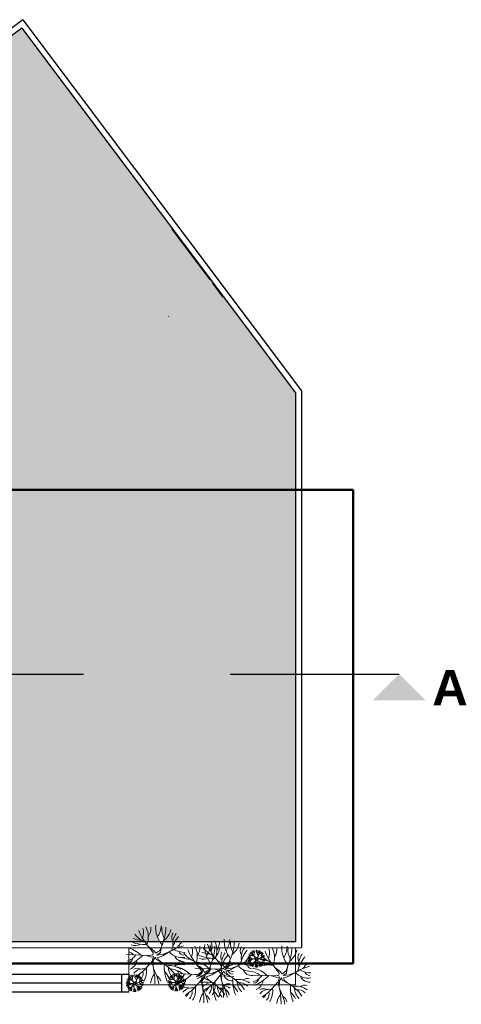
# Model space of a CAD drawing. Extents: x -155768 to 32626, y 53734 to 472609.
# Tile 32 of 33: x 31122 to 32626, y 145371 to 148727. Entities that reach past the tile are written whole.
import ezdxf

# ---------------------------------------------------------------- set-up
doc = ezdxf.new("R2010")
doc.units = 0
doc.header["$MEASUREMENT"] = 0
doc.linetypes.add('AXESx2', pattern=[4, 2.5, -0.5, 0.5, -0.5])
doc.linetypes.add('CACHE2', pattern=[937.5, 625, -312.5])
doc.layers.add('Aucune', color=7, linetype='Continuous', lineweight=5)
doc.styles.add('STYLE_GENERE_6', font='arialbd.ttf')

msp = doc.modelspace()

# ---------------------------------------------------------------- hatches: boundary and pattern name
h = msp.add_hatch(color=253)
h.dxf.hatch_style = 1
h.paths.add_polyline_path([(30681.28, 147045.04), (30681.28, 145583.303), (31599.475, 145583.303, -0.04707725), (31591.403, 145599.531, 0.11943218), (31606.564, 145632.293, 0.16299999), (31614.305, 145595.515, -0.01655755), (31610.72, 145583.303), (32061.591, 145583.303), (32061.591, 147454.716), (31129.067, 148698.5), (30048.187, 147889.457)])

# ---------------------------------------------------------------- linework, layer by layer
at = {"color": 253, "linetype": 'Continuous'}
for p, q in [((31132.727, 148726.958), (30020.177, 147893.475)), ((31132.727, 148726.958), (32081.568, 147461.398)), ((31129.067, 148698.5), (30048.187, 147889.457)), ((31129.067, 148698.5), (32061.591, 147454.716)), ((31640.614, 148012.841), (31769.416, 147841.054)), ((31629.892, 147714.727), (31628.933, 147716.18)), ((32061.591, 147454.716), (32061.591, 145583.303)), ((32081.568, 147461.398), (32081.568, 145563.981)), ((30661.28, 145563.273), (32081.568, 145563.981)), ((32061.568, 145583.303), (30681.28, 145583.303)), ((30681.28, 145473.714), (31493.474, 145473.714)), ((31469.474, 145413.714), (31469.474, 145474.133)), ((31493.474, 145473.714), (31493.474, 145437.18)), ((30681.313, 145443.714), (31469.474, 145443.714)), ((30681.321, 145413.714), (31493.474, 145413.714))]:
    msp.add_line(p, q, dxfattribs=at)
at = {"color": 253, "linetype": 'Continuous', "lineweight": 20}
for p, q in [((31685.987, 147952.348), (31769.424, 147841.06)), ((31778.767, 147828.599), (31814.298, 147781.208)), ((31493.474, 145563.31), (31493.474, 145413.714)), ((32061.105, 145563.31), (31493.474, 145563.31)), ((31579.05, 145553.172), (31561.899, 145566.357)), ((31576.444, 145546.223), (31561.899, 145566.357)), ((31598.864, 145553.555), (31604.632, 145566.661)), ((31601.071, 145546.908), (31604.826, 145567.74)), ((32061.105, 145437.18), (32061.105, 145563.31)), ((31485.383, 145540.141), (31564.282, 145537.535)), ((31551.294, 145537.964), (31569.494, 145531.454)), ((31564.282, 145537.535), (31575.575, 145539.273)), ((31569.494, 145531.454), (31577.57, 145533.988)), ((31572.969, 145517.554), (31577.57, 145533.988)), ((31575.575, 145539.273), (31576.444, 145546.223)), ((31584.07, 145530.909), (31576.851, 145520.648)), ((31579.05, 145553.172), (31586, 145544.485)), ((31586.784, 145522.904), (31584.07, 145530.909)), ((31586, 145544.485), (31598.864, 145553.555)), ((31601.071, 145546.908), (31589.475, 145538.404)), ((31589.475, 145538.404), (31610.818, 145541.108)), ((31609.173, 145536.304), (31591.027, 145529.556)), ((31591.027, 145529.556), (31593.787, 145523.007)), ((31631.463, 145549.125), (31609.173, 145536.304)), ((31610.818, 145541.108), (31631.463, 145549.125)), ((31926.357, 145529.998), (31921.211, 145533.953)), ((31925.575, 145527.913), (31921.211, 145533.953)), ((31926.357, 145529.998), (31928.442, 145527.392)), ((31928.442, 145527.392), (31932.301, 145530.113)), ((31932.301, 145530.113), (31934.031, 145534.045)), ((31932.963, 145528.119), (31934.09, 145534.368)), ((31942.081, 145528.784), (31935.394, 145524.938)), ((31935.887, 145526.379), (31942.081, 145528.784)), ((31558.324, 145500.875), (31572.969, 145517.554)), ((31572.969, 145517.554), (31576.346, 145500.226)), ((31576.851, 145520.648), (31576.346, 145500.226)), ((31586.784, 145522.904), (31605.518, 145513.05)), ((31604.548, 145513.561), (31593.787, 145523.007)), ((31745.919, 145488.317), (31728.768, 145501.502)), ((31743.313, 145481.367), (31728.768, 145501.502)), ((31765.733, 145488.7), (31771.501, 145501.806)), ((31767.94, 145482.053), (31771.695, 145502.885)), ((31812.429, 145506.364), (31795.278, 145519.548)), ((31809.823, 145499.414), (31795.278, 145519.548)), ((31808.954, 145492.464), (31809.823, 145499.414)), ((31812.429, 145506.364), (31819.379, 145497.676)), ((31819.379, 145497.676), (31832.243, 145506.747)), ((31834.45, 145500.099), (31822.854, 145491.595)), ((31832.243, 145506.747), (31838.011, 145519.852)), ((31834.45, 145500.099), (31838.205, 145520.931)), ((31864.842, 145502.316), (31842.552, 145489.495)), ((31844.197, 145494.3), (31864.842, 145502.316)), ((31898.257, 145526.089), (31921.926, 145525.307)), ((31918.03, 145525.436), (31923.49, 145523.483)), ((31920.139, 145514.309), (31924.533, 145519.313)), ((31921.926, 145525.307), (31925.314, 145525.828)), ((31923.49, 145523.483), (31925.913, 145524.243)), ((31924.533, 145519.313), (31925.913, 145524.243)), ((31924.533, 145519.313), (31925.546, 145514.114)), ((31925.314, 145525.828), (31925.575, 145527.913)), ((31925.697, 145520.241), (31925.546, 145514.114)), ((31927.863, 145523.319), (31925.697, 145520.241)), ((31928.677, 145520.918), (31927.863, 145523.319)), ((31928.677, 145520.918), (31934.297, 145517.962)), ((31932.963, 145528.119), (31929.484, 145525.568)), ((31929.484, 145525.568), (31935.887, 145526.379)), ((31935.394, 145524.938), (31929.95, 145522.913)), ((31929.95, 145522.913), (31930.778, 145520.948)), ((31934.006, 145518.115), (31930.778, 145520.948)), ((32008.44, 145483.416), (31991.289, 145496.601)), ((32005.834, 145476.466), (31991.289, 145496.601)), ((32028.255, 145483.799), (32034.022, 145496.905)), ((32030.461, 145477.152), (32034.216, 145497.984)), ((30681.28, 145473.714), (31469.474, 145473.714)), ((31469.474, 145473.714), (31469.474, 145413.714)), ((31652.252, 145475.286), (31731.151, 145472.68)), ((31718.163, 145473.109), (31736.363, 145466.599)), ((31718.762, 145493.333), (31797.661, 145490.726)), ((31731.151, 145472.68), (31742.444, 145474.418)), ((31736.363, 145466.599), (31744.44, 145469.133)), ((31739.838, 145452.699), (31744.44, 145469.133)), ((31742.444, 145474.418), (31743.313, 145481.367)), ((31750.939, 145466.053), (31743.721, 145455.793)), ((31745.919, 145488.317), (31752.869, 145479.63)), ((31753.654, 145458.049), (31750.939, 145466.053)), ((31752.869, 145479.63), (31765.733, 145488.7)), ((31767.94, 145482.053), (31756.344, 145473.549)), ((31756.344, 145473.549), (31777.687, 145476.253)), ((31776.043, 145471.449), (31757.896, 145464.701)), ((31757.896, 145464.701), (31760.657, 145458.152)), ((31798.332, 145484.27), (31776.043, 145471.449)), ((31777.687, 145476.253), (31798.332, 145484.27)), ((31784.673, 145491.156), (31802.873, 145484.645)), ((31791.704, 145454.067), (31806.348, 145470.746)), ((31797.661, 145490.726), (31808.954, 145492.464)), ((31802.873, 145484.645), (31810.95, 145487.179)), ((31806.348, 145470.746), (31810.95, 145487.179)), ((31806.348, 145470.746), (31809.725, 145453.417)), ((31810.231, 145473.84), (31809.725, 145453.417)), ((31817.449, 145484.1), (31810.231, 145473.84)), ((31820.163, 145476.095), (31817.449, 145484.1)), ((31820.163, 145476.095), (31838.897, 145466.242)), ((31822.854, 145491.595), (31844.197, 145494.3)), ((31842.552, 145489.495), (31824.406, 145482.747)), ((31824.406, 145482.747), (31827.167, 145476.198)), ((31837.927, 145466.752), (31827.167, 145476.198)), ((31914.773, 145470.385), (31993.672, 145467.779)), ((31980.684, 145468.208), (31998.884, 145461.698)), ((31993.672, 145467.779), (32004.966, 145469.517)), ((31998.884, 145461.698), (32006.961, 145464.232)), ((32002.359, 145447.798), (32006.961, 145464.232)), ((32004.966, 145469.517), (32005.834, 145476.466)), ((32008.44, 145483.416), (32015.39, 145474.729)), ((32015.39, 145474.729), (32028.255, 145483.799)), ((32030.461, 145477.152), (32018.865, 145468.648)), ((32018.865, 145468.648), (32040.209, 145471.352)), ((32038.564, 145466.548), (32020.418, 145459.8)), ((32060.853, 145479.369), (32038.564, 145466.548)), ((32040.209, 145471.352), (32060.853, 145479.369)), ((31483.62, 145442.773), (31507.29, 145441.991)), ((31493.474, 145437.18), (32061.105, 145437.18)), ((31503.394, 145442.12), (31508.854, 145440.167)), ((31505.503, 145430.993), (31509.896, 145435.997)), ((31511.721, 145446.682), (31506.575, 145450.638)), ((31510.939, 145444.597), (31506.575, 145450.638)), ((31507.29, 145441.991), (31510.678, 145442.512)), ((31508.854, 145440.167), (31511.277, 145440.927)), ((31509.896, 145435.997), (31511.277, 145440.927)), ((31509.896, 145435.997), (31510.909, 145430.798)), ((31510.678, 145442.512), (31510.939, 145444.597)), ((31511.061, 145436.925), (31510.909, 145430.798)), ((31513.227, 145440.003), (31511.061, 145436.925)), ((31511.721, 145446.682), (31513.806, 145444.076)), ((31514.041, 145437.602), (31513.227, 145440.003)), ((31513.806, 145444.076), (31517.665, 145446.797)), ((31514.041, 145437.602), (31519.661, 145434.646)), ((31518.327, 145444.803), (31514.848, 145442.252)), ((31514.848, 145442.252), (31521.251, 145443.063)), ((31520.758, 145441.622), (31515.314, 145439.597)), ((31515.314, 145439.597), (31516.142, 145437.632)), ((31519.37, 145434.799), (31516.142, 145437.632)), ((31517.665, 145446.797), (31519.395, 145450.729)), ((31518.327, 145444.803), (31519.453, 145451.052)), ((31527.444, 145445.468), (31520.758, 145441.622)), ((31521.251, 145443.063), (31527.444, 145445.468)), ((31625.922, 145445.223), (31649.591, 145444.442)), ((31645.695, 145444.57), (31651.155, 145442.617)), ((31647.804, 145433.444), (31652.197, 145438.447)), ((31654.022, 145449.133), (31648.876, 145453.088)), ((31653.24, 145447.048), (31648.876, 145453.088)), ((31649.591, 145444.442), (31652.979, 145444.963)), ((31651.155, 145442.617), (31653.578, 145443.377)), ((31652.197, 145438.447), (31653.578, 145443.377)), ((31652.197, 145438.447), (31653.211, 145433.249)), ((31652.979, 145444.963), (31653.24, 145447.048)), ((31653.362, 145439.375), (31653.211, 145433.249)), ((31655.528, 145442.453), (31653.362, 145439.375)), ((31654.022, 145449.133), (31656.107, 145446.526)), ((31656.342, 145440.052), (31655.528, 145442.453)), ((31656.107, 145446.526), (31659.966, 145449.248)), ((31656.342, 145440.052), (31661.962, 145437.096)), ((31660.628, 145447.253), (31657.149, 145444.702)), ((31657.149, 145444.702), (31663.552, 145445.513)), ((31663.059, 145444.072), (31657.615, 145442.048)), ((31657.615, 145442.048), (31658.443, 145440.083)), ((31661.671, 145437.249), (31658.443, 145440.083)), ((31659.966, 145449.248), (31661.696, 145453.179)), ((31660.628, 145447.253), (31661.755, 145453.503)), ((31669.746, 145447.918), (31663.059, 145444.072)), ((31663.552, 145445.513), (31669.746, 145447.918)), ((31725.194, 145436.02), (31739.838, 145452.699)), ((31739.838, 145452.699), (31743.215, 145435.371)), ((31743.721, 145455.793), (31743.215, 145435.371)), ((31753.654, 145458.049), (31772.387, 145448.195)), ((31771.417, 145448.706), (31760.657, 145458.152)), ((31987.715, 145431.119), (32002.359, 145447.798)), ((32002.359, 145447.798), (32005.736, 145430.47)), ((32006.242, 145450.892), (32005.736, 145430.47)), ((32013.46, 145461.152), (32006.242, 145450.892)), ((32016.175, 145453.148), (32013.46, 145461.152)), ((32016.175, 145453.148), (32034.908, 145443.294)), ((32020.418, 145459.8), (32023.178, 145453.251)), ((32033.938, 145443.805), (32023.178, 145453.251)), ((31469.474, 145413.714), (30681.28, 145413.714))]:
    msp.add_line(p, q, dxfattribs=at)
at = {"linetype": 'CACHE2', "lineweight": 50, "ltscale": 10000}
for p, q in [((32258.083, 147124.094), (28648.665, 147124.094)), ((32258.083, 147124.094), (32258.083, 145509.386)), ((32258.083, 145509.386), (28673.15, 145509.386))]:
    msp.add_line(p, q, dxfattribs=at)
at = {"linetype": 'AXESx2', "ltscale": 1000}
msp.add_line((28839.267, 146496.236), (31921.403, 146496.236), dxfattribs=at)
at = {"linetype": 'AXESx2', "lineweight": 30, "ltscale": 1000}
msp.add_line((31921.403, 146496.236), (32414.173, 146496.236), dxfattribs=at)
at = {"color": 253, "linetype": 'Continuous', "lineweight": 20}
for centre, radius, start, end in [((31493.907, 145614.867), 49.829, 337.868009, 17.453873), ((31486.359, 145600.569), 73.795, 338.923091, 27.14338), ((31525.394, 145628.442), 43.427, 323.119809, 6.315533), ((31681.43, 145634.188), 96.467, 176.611408, 219.455724), ((31527.277, 145641.507), 76.642, 326.791628, 357.465845), ((31428.174, 145643.534), 192.225, 336.777683, 357.021028), ((31665.344, 145625.461), 59.175, 173.39519, 210.401972), ((31596.032, 145679.547), 108.113, 220.293261, 244.184107), ((31680.107, 145676.035), 161.253, 199.56904, 222.85653), ((31574.103, 145638.792), 63.749, 306.563673, 348.107827), ((31665.927, 145599.503), 26.322, 146.070738, 212.39629), ((31747.966, 145530.98), 110.51, 139.974867, 167.925168), ((31697.987, 145577.635), 54.838, 141.882458, 189.800424), ((31475.259, 145481.521), 82.362, 43.784597, 81.092477), ((31551.09, 145699.525), 125.562, 244.344898, 271.883503), ((31514.408, 145614.459), 43.226, 252.334027, 295.090602), ((31541.054, 145676.048), 87.313, 248.266723, 267.927431), ((31721.177, 145406.52), 168.478, 104.035905, 122.174323), ((31742.16, 145504.937), 102.467, 132.047971, 145.862178), ((31660.776, 145550.012), 49.829, 337.868009, 17.453873), ((31653.228, 145535.714), 73.795, 338.923091, 27.14338), ((31692.264, 145563.587), 43.427, 323.119809, 6.315533), ((31829.412, 145632.738), 108.113, 220.293261, 244.184107), ((31848.299, 145569.333), 96.467, 176.611408, 219.455724), ((31694.147, 145576.652), 76.642, 326.791628, 357.465845), ((31913.486, 145629.227), 161.253, 199.56904, 222.85653), ((31595.044, 145578.679), 192.225, 336.777683, 357.021028), ((31832.213, 145560.606), 59.175, 173.39519, 210.401972), ((31727.286, 145568.058), 49.829, 337.868009, 17.453873), ((31719.738, 145553.76), 73.795, 338.923091, 27.14338), ((31758.773, 145581.633), 43.427, 323.119809, 6.315533), ((31914.809, 145587.379), 96.467, 176.611408, 219.455724), ((31760.657, 145594.698), 76.642, 326.791628, 357.465845), ((31661.553, 145596.725), 192.225, 336.777683, 357.021028), ((31898.723, 145578.652), 59.175, 173.39519, 210.401972), ((31807.482, 145591.984), 63.749, 306.563673, 348.107827), ((31899.306, 145552.695), 26.322, 146.070738, 212.39629), ((31931.366, 145530.826), 54.838, 141.882458, 189.800424), ((31915.749, 145530.813), 73.795, 338.923091, 27.14338), ((31954.785, 145558.686), 43.427, 323.119809, 6.315533), ((32110.82, 145564.432), 96.467, 176.611408, 219.455724), ((31956.668, 145571.751), 76.642, 326.791628, 357.465845), ((31857.565, 145573.778), 192.225, 336.777683, 357.021028), ((32094.734, 145555.705), 59.175, 173.39519, 210.401972), ((31473.391, 145568), 52.677, 286.114364, 326.704981), ((31434.36, 145639.808), 147.114, 293.061414, 316.375102), ((31489.381, 145523.759), 25.492, 37.686163, 83.32079), ((31675.146, 145588.444), 58.773, 221.99057, 279.062438), ((31686.318, 145626.363), 78.992, 240.196766, 268.765285), ((31680.466, 145549.864), 34.448, 204.10058, 272.17431), ((31680.502, 145556.213), 17.53, 198.598975, 270.670918), ((31707.923, 145611.193), 87.313, 248.266723, 267.927431), ((31762.902, 145614.692), 108.113, 220.293261, 244.184107), ((31846.976, 145611.18), 161.253, 199.56904, 222.85653), ((31784.469, 145652.716), 125.562, 244.344898, 271.883503), ((31774.433, 145629.24), 87.313, 248.266723, 267.927431), ((31740.972, 145573.937), 63.749, 306.563673, 348.107827), ((31832.796, 145534.648), 26.322, 146.070738, 212.39629), ((31914.836, 145466.124), 110.51, 139.974867, 167.925168), ((31864.856, 145512.78), 54.838, 141.882458, 189.800424), ((31981.345, 145484.171), 110.51, 139.974867, 167.925168), ((31975.539, 145458.128), 102.467, 132.047971, 145.862178), ((31895.219, 145508.503), 24.709, 43.784597, 81.092477), ((31899.456, 145521.174), 7.648, 37.686163, 83.32079), ((31917.969, 145573.904), 37.669, 244.344898, 271.883503), ((31906.964, 145548.384), 12.968, 252.334027, 295.090602), ((31914.958, 145566.861), 26.194, 248.266723, 267.927431), ((31931.452, 145567.91), 32.434, 220.293261, 244.184107), ((31956.674, 145566.857), 48.376, 199.56904, 222.85653), ((31900.814, 145548.507), 14.949, 337.868009, 17.453873), ((31898.549, 145544.217), 22.138, 338.923091, 27.14338), ((31910.26, 145552.579), 13.028, 323.119809, 6.315533), ((31957.071, 145554.303), 28.94, 176.611408, 219.455724), ((31910.825, 145556.499), 22.993, 326.791628, 357.465845), ((31881.094, 145557.107), 57.668, 336.777683, 357.021028), ((31952.245, 145551.685), 17.753, 173.39519, 210.401972), ((31924.873, 145555.684), 19.125, 306.563673, 348.107827), ((31968.995, 145486.002), 50.543, 104.035905, 122.174323), ((31955.186, 145540.58), 17.632, 221.99057, 279.062438), ((32025.423, 145609.791), 108.113, 220.293261, 244.184107), ((31952.42, 145543.897), 7.897, 146.070738, 212.39629), ((31977.032, 145523.34), 33.153, 139.974867, 167.925168), ((31962.038, 145537.337), 16.452, 141.882458, 189.800424), ((31958.537, 145551.955), 23.698, 240.196766, 268.765285), ((31975.29, 145515.527), 30.74, 132.047971, 145.862178), ((31956.792, 145530.91), 5.259, 198.598975, 270.670918), ((32109.497, 145606.279), 161.253, 199.56904, 222.85653), ((31923.297, 145545.111), 49.829, 337.868009, 17.453873), ((32003.493, 145569.036), 63.749, 306.563673, 348.107827), ((32095.317, 145529.747), 26.322, 146.070738, 212.39629), ((32177.357, 145461.224), 110.51, 139.974867, 167.925168), ((32127.377, 145507.879), 54.838, 141.882458, 189.800424), ((31489.744, 145529.985), 17.672, 268.697145, 352.429309), ((31485.759, 145524), 35.289, 290.844507, 354.869852), ((31433.601, 145603.777), 161.693, 301.602973, 320.476228), ((31487.487, 145485.073), 66.86, 327.638179, 8.842102), ((31346.237, 145445.899), 236.435, 358.673421, 13.28387), ((31535.71, 145389.608), 141.814, 33.521104, 60.511283), ((31736.84, 145497.223), 122.485, 175.26338, 203.451251), ((31631.335, 145430.776), 71.744, 55.961949, 97.262515), ((31677.436, 145496.294), 48.498, 179.791236, 227.909818), ((31664.342, 145481.261), 24.62, 73.392398, 129.128815), ((31642.128, 145416.666), 82.362, 43.784597, 81.092477), ((31717.959, 145634.67), 125.562, 244.344898, 271.883503), ((31681.278, 145549.604), 43.226, 252.334027, 295.090602), ((31708.638, 145434.713), 82.362, 43.784597, 81.092477), ((31722.76, 145476.95), 25.492, 37.686163, 83.32079), ((31747.788, 145567.65), 43.226, 252.334027, 295.090602), ((31888.046, 145341.665), 168.478, 104.035905, 122.174323), ((31909.029, 145440.081), 102.467, 132.047971, 145.862178), ((31954.556, 145359.711), 168.478, 104.035905, 122.174323), ((31908.525, 145541.636), 58.773, 221.99057, 279.062438), ((31919.697, 145579.554), 78.992, 240.196766, 268.765285), ((31913.881, 145509.404), 17.53, 198.598975, 270.670918), ((31894.659, 145534.447), 15.803, 286.114364, 326.704981), ((31899.565, 145523.042), 5.302, 268.697145, 352.429309), ((31882.95, 145555.989), 44.134, 293.061414, 316.375102), ((31898.369, 145521.246), 10.587, 290.844507, 354.869852), ((31909.272, 145504.529), 7.537, 62.321671, 118.115907), ((31915.695, 145498.699), 12.842, 81.728528, 139.999247), ((31882.722, 145545.179), 48.508, 301.602973, 320.476228), ((31894.474, 145515.84), 19.84, 318.84319, 331.84536), ((31905.858, 145506.954), 9.471, 316.652268, 12.804303), ((31898.888, 145509.568), 20.058, 327.638179, 8.842102), ((31938.996, 145495.361), 16.076, 138.439483, 174.734601), ((31856.513, 145497.816), 70.93, 358.673421, 13.28387), ((31980.48, 145629.769), 125.562, 244.344898, 271.883503), ((31885.895, 145488.921), 45.983, 9.26545, 28.78759), ((31925.402, 145497.063), 8.125, 12.264604, 61.646842), ((31943.799, 145544.703), 43.226, 252.334027, 295.090602), ((31913.355, 145480.929), 42.544, 33.521104, 60.511283), ((31973.694, 145513.213), 36.746, 175.26338, 203.451251), ((31899.709, 145476.859), 49.354, 30.462511, 40.576833), ((31970.444, 145606.292), 87.313, 248.266723, 267.927431), ((31942.042, 145493.279), 21.523, 55.961949, 97.262515), ((31955.873, 145512.934), 14.549, 179.791236, 227.909818), ((31944.456, 145500.774), 10.384, 43.622837, 96.111567), ((31951.944, 145508.425), 7.386, 73.392398, 129.128815), ((31956.782, 145529.006), 10.334, 204.10058, 272.17431), ((32150.567, 145336.764), 168.478, 104.035905, 122.174323), ((32171.55, 145435.18), 102.467, 132.047971, 145.862178), ((31516.815, 145484.595), 32.434, 220.293261, 244.184107), ((31542.038, 145483.541), 48.376, 199.56904, 222.85653), ((31486.178, 145465.191), 14.949, 337.868009, 17.453873), ((31483.913, 145460.901), 22.138, 338.923091, 27.14338), ((31495.624, 145469.263), 13.028, 323.119809, 6.315533), ((31522.099, 145468.276), 25.124, 62.321671, 118.115907), ((31543.511, 145448.843), 42.806, 81.728528, 139.999247), ((31542.434, 145470.987), 28.94, 176.611408, 219.455724), ((31496.189, 145473.183), 22.993, 326.791628, 357.465845), ((31466.458, 145473.791), 57.668, 336.777683, 357.021028), ((31537.609, 145468.369), 17.753, 173.39519, 210.401972), ((31510.236, 145472.368), 19.125, 306.563673, 348.107827), ((31472.774, 145505.978), 66.134, 318.84319, 331.84536), ((31537.784, 145460.582), 7.897, 146.070738, 212.39629), ((31547.402, 145454.021), 16.452, 141.882458, 189.800424), ((31510.72, 145476.358), 31.569, 316.652268, 12.804303), ((31621.179, 145437.714), 53.587, 138.439483, 174.734601), ((31444.176, 145416.25), 153.278, 9.26545, 28.78759), ((31575.868, 145443.389), 27.083, 12.264604, 61.646842), ((31490.224, 145376.041), 164.513, 30.462511, 40.576833), ((31642.623, 145485.995), 26.194, 248.266723, 267.927431), ((31659.116, 145487.045), 32.434, 220.293261, 244.184107), ((31639.38, 145455.76), 34.614, 43.622837, 96.111567), ((31684.339, 145485.992), 48.376, 199.56904, 222.85653), ((31628.479, 145467.641), 14.949, 337.868009, 17.453873), ((31626.214, 145463.352), 22.138, 338.923091, 27.14338), ((31637.925, 145471.714), 13.028, 323.119809, 6.315533), ((31640.26, 145503.145), 52.677, 286.114364, 326.704981), ((31684.736, 145473.437), 28.94, 176.611408, 219.455724), ((31656.613, 145465.13), 17.672, 268.697145, 352.429309), ((31638.49, 145475.633), 22.993, 326.791628, 357.465845), ((31601.229, 145574.953), 147.114, 293.061414, 316.375102), ((31656.25, 145458.904), 25.492, 37.686163, 83.32079), ((31608.759, 145476.241), 57.668, 336.777683, 357.021028), ((31679.91, 145470.819), 17.753, 173.39519, 210.401972), ((31652.538, 145474.819), 19.125, 306.563673, 348.107827), ((31680.085, 145463.032), 7.897, 146.070738, 212.39629), ((31704.697, 145442.475), 33.153, 139.974867, 167.925168), ((31689.703, 145456.471), 16.452, 141.882458, 189.800424), ((31706.77, 145521.192), 52.677, 286.114364, 326.704981), ((31723.123, 145483.176), 17.672, 268.697145, 352.429309), ((31667.739, 145593), 147.114, 293.061414, 316.375102), ((31719.138, 145477.191), 35.289, 290.844507, 354.869852), ((31842.015, 145523.589), 58.773, 221.99057, 279.062438), ((31853.187, 145561.507), 78.992, 240.196766, 268.765285), ((31847.335, 145485.009), 34.448, 204.10058, 272.17431), ((31847.371, 145491.358), 17.53, 198.598975, 270.670918), ((31769.089, 145342.799), 141.814, 33.521104, 60.511283), ((31913.845, 145503.055), 34.448, 204.10058, 272.17431), ((31904.649, 145411.765), 82.362, 43.784597, 81.092477), ((31902.781, 145498.244), 52.677, 286.114364, 326.704981), ((31863.75, 145570.052), 147.114, 293.061414, 316.375102), ((31918.771, 145454.003), 25.492, 37.686163, 83.32079), ((32104.536, 145518.688), 58.773, 221.99057, 279.062438), ((32115.708, 145556.606), 78.992, 240.196766, 268.765285), ((32109.856, 145480.108), 34.448, 204.10058, 272.17431), ((32109.892, 145486.457), 17.53, 198.598975, 270.670918), ((31480.583, 145425.187), 24.709, 43.784597, 81.092477), ((31480.023, 145451.131), 15.803, 286.114364, 326.704981), ((31484.929, 145439.726), 5.302, 268.697145, 352.429309), ((31468.313, 145472.673), 44.134, 293.061414, 316.375102), ((31484.82, 145437.858), 7.648, 37.686163, 83.32079), ((31503.332, 145490.588), 37.669, 244.344898, 271.883503), ((31483.733, 145437.931), 10.587, 290.844507, 354.869852), ((31492.328, 145465.068), 12.968, 252.334027, 295.090602), ((31500.322, 145483.545), 26.194, 248.266723, 267.927431), ((31494.635, 145421.213), 7.537, 62.321671, 118.115907), ((31501.059, 145415.383), 12.842, 81.728528, 139.999247), ((31468.086, 145461.864), 48.508, 301.602973, 320.476228), ((31484.252, 145426.252), 20.058, 327.638179, 8.842102), ((31441.877, 145414.5), 70.93, 358.673421, 13.28387), ((31498.718, 145397.613), 42.544, 33.521104, 60.511283), ((31559.057, 145429.897), 36.746, 175.26338, 203.451251), ((31527.406, 145409.963), 21.523, 55.961949, 97.262515), ((31541.236, 145429.619), 14.549, 179.791236, 227.909818), ((31554.359, 145402.687), 50.543, 104.035905, 122.174323), ((31540.549, 145457.264), 17.632, 221.99057, 279.062438), ((31562.395, 145440.024), 33.153, 139.974867, 167.925168), ((31543.901, 145468.639), 23.698, 240.196766, 268.765285), ((31537.308, 145425.109), 7.386, 73.392398, 129.128815), ((31542.145, 145445.69), 10.334, 204.10058, 272.17431), ((31560.653, 145432.211), 30.74, 132.047971, 145.862178), ((31542.156, 145447.594), 5.259, 198.598975, 270.670918), ((31622.884, 145427.637), 24.709, 43.784597, 81.092477), ((31622.324, 145453.581), 15.803, 286.114364, 326.704981), ((31627.23, 145442.176), 5.302, 268.697145, 352.429309), ((31610.615, 145475.123), 44.134, 293.061414, 316.375102), ((31627.121, 145440.309), 7.648, 37.686163, 83.32079), ((31645.634, 145493.038), 37.669, 244.344898, 271.883503), ((31626.034, 145440.381), 10.587, 290.844507, 354.869852), ((31634.629, 145467.519), 12.968, 252.334027, 295.090602), ((31636.937, 145423.664), 7.537, 62.321671, 118.115907), ((31643.36, 145417.834), 12.842, 81.728528, 139.999247), ((31610.387, 145464.314), 48.508, 301.602973, 320.476228), ((31633.523, 145426.088), 9.471, 316.652268, 12.804303), ((31626.553, 145428.703), 20.058, 327.638179, 8.842102), ((31584.178, 145416.951), 70.93, 358.673421, 13.28387), ((31613.56, 145408.056), 45.983, 9.26545, 28.78759), ((31641.02, 145400.063), 42.544, 33.521104, 60.511283), ((31701.359, 145432.348), 36.746, 175.26338, 203.451251), ((31627.374, 145395.993), 49.354, 30.462511, 40.576833), ((31652.628, 145459.145), 35.289, 290.844507, 354.869852), ((31669.707, 145412.414), 21.523, 55.961949, 97.262515), ((31683.538, 145432.069), 14.549, 179.791236, 227.909818), ((31696.66, 145405.137), 50.543, 104.035905, 122.174323), ((31682.85, 145459.714), 17.632, 221.99057, 279.062438), ((31672.121, 145419.909), 10.384, 43.622837, 96.111567), ((31686.202, 145471.09), 23.698, 240.196766, 268.765285), ((31679.609, 145427.559), 7.386, 73.392398, 129.128815), ((31684.446, 145448.14), 10.334, 204.10058, 272.17431), ((31688.968, 145403.421), 25.124, 62.321671, 118.115907), ((31702.955, 145434.662), 30.74, 132.047971, 145.862178), ((31684.457, 145450.045), 5.259, 198.598975, 270.670918), ((31600.47, 145538.922), 161.693, 301.602973, 320.476228), ((31654.356, 145420.218), 66.86, 327.638179, 8.842102), ((31513.106, 145381.044), 236.435, 358.673421, 13.28387), ((31755.478, 145421.467), 25.124, 62.321671, 118.115907), ((31776.89, 145402.034), 42.806, 81.728528, 139.999247), ((31666.98, 145556.968), 161.693, 301.602973, 320.476228), ((31744.1, 145429.549), 31.569, 316.652268, 12.804303), ((31702.579, 145324.753), 141.814, 33.521104, 60.511283), ((31720.866, 145438.264), 66.86, 327.638179, 8.842102), ((31903.709, 145432.368), 122.485, 175.26338, 203.451251), ((31798.204, 145365.921), 71.744, 55.961949, 97.262515), ((31844.306, 145431.439), 48.498, 179.791236, 227.909818), ((31579.616, 145399.09), 236.435, 358.673421, 13.28387), ((31677.555, 145369.441), 153.278, 9.26545, 28.78759), ((31831.212, 145416.406), 24.62, 73.392398, 129.128815), ((31970.219, 145450.415), 122.485, 175.26338, 203.451251), ((31723.603, 145329.233), 164.513, 30.462511, 40.576833), ((31864.714, 145383.967), 71.744, 55.961949, 97.262515), ((31910.815, 145449.485), 48.498, 179.791236, 227.909818), ((31872.759, 145408.952), 34.614, 43.622837, 96.111567), ((31897.721, 145434.453), 24.62, 73.392398, 129.128815), ((31919.135, 145460.229), 17.672, 268.697145, 352.429309), ((31915.149, 145454.244), 35.289, 290.844507, 354.869852), ((31862.991, 145534.021), 161.693, 301.602973, 320.476228), ((31775.628, 145376.143), 236.435, 358.673421, 13.28387), ((31965.1, 145319.852), 141.814, 33.521104, 60.511283), ((32166.23, 145427.467), 122.485, 175.26338, 203.451251), ((32060.725, 145361.02), 71.744, 55.961949, 97.262515), ((32093.733, 145411.505), 24.62, 73.392398, 129.128815), ((31479.838, 145432.524), 19.84, 318.84319, 331.84536), ((31491.222, 145423.638), 9.471, 316.652268, 12.804303), ((31524.359, 145412.045), 16.076, 138.439483, 174.734601), ((31471.258, 145405.605), 45.983, 9.26545, 28.78759), ((31510.766, 145413.747), 8.125, 12.264604, 61.646842), ((31485.073, 145393.543), 49.354, 30.462511, 40.576833), ((31529.82, 145417.459), 10.384, 43.622837, 96.111567), ((31622.139, 145434.974), 19.84, 318.84319, 331.84536), ((31666.661, 145414.495), 16.076, 138.439483, 174.734601), ((31653.067, 145416.198), 8.125, 12.264604, 61.646842), ((31710.38, 145383.988), 42.806, 81.728528, 139.999247), ((31639.643, 145441.123), 66.134, 318.84319, 331.84536), ((31677.59, 145411.503), 31.569, 316.652268, 12.804303), ((31788.049, 145372.859), 53.587, 138.439483, 174.734601), ((31611.045, 145351.395), 153.278, 9.26545, 28.78759), ((31742.738, 145378.534), 27.083, 12.264604, 61.646842), ((31706.153, 145459.169), 66.134, 318.84319, 331.84536), ((31657.094, 145311.186), 164.513, 30.462511, 40.576833), ((31854.559, 145390.906), 53.587, 138.439483, 174.734601), ((31806.249, 145390.905), 34.614, 43.622837, 96.111567), ((31809.248, 145396.58), 27.083, 12.264604, 61.646842), ((31951.49, 145398.52), 25.124, 62.321671, 118.115907), ((31972.901, 145379.087), 42.806, 81.728528, 139.999247), ((31902.164, 145436.222), 66.134, 318.84319, 331.84536), ((31940.111, 145406.602), 31.569, 316.652268, 12.804303), ((31916.877, 145415.317), 66.86, 327.638179, 8.842102), ((32050.57, 145367.958), 53.587, 138.439483, 174.734601), ((31873.566, 145346.494), 153.278, 9.26545, 28.78759), ((32005.259, 145373.633), 27.083, 12.264604, 61.646842), ((31919.615, 145306.285), 164.513, 30.462511, 40.576833), ((32106.827, 145426.538), 48.498, 179.791236, 227.909818), ((32068.77, 145386.004), 34.614, 43.622837, 96.111567)]:
    msp.add_arc(centre, radius, start, end, dxfattribs=at)
at = {"layer": 'Aucune', "color": 7, "linetype": 'Continuous', "lineweight": 15}
msp.add_solid([(32324.317, 146406.38), (32504.029, 146406.38), (32414.173, 146496.236)], dxfattribs=at)

# ---------------------------------------------------------------- texts
at = {"layer": 'Aucune', "color": 7, "linetype": 'Continuous', "lineweight": 50, "insert": (32527.042, 146510.26), "char_height": 120, "attachment_point": 1, "line_spacing_factor": 0.975772, "style": 'STYLE_GENERE_6'}
msp.add_mtext('A', dxfattribs=at)

doc.saveas('drawing.dxf')
